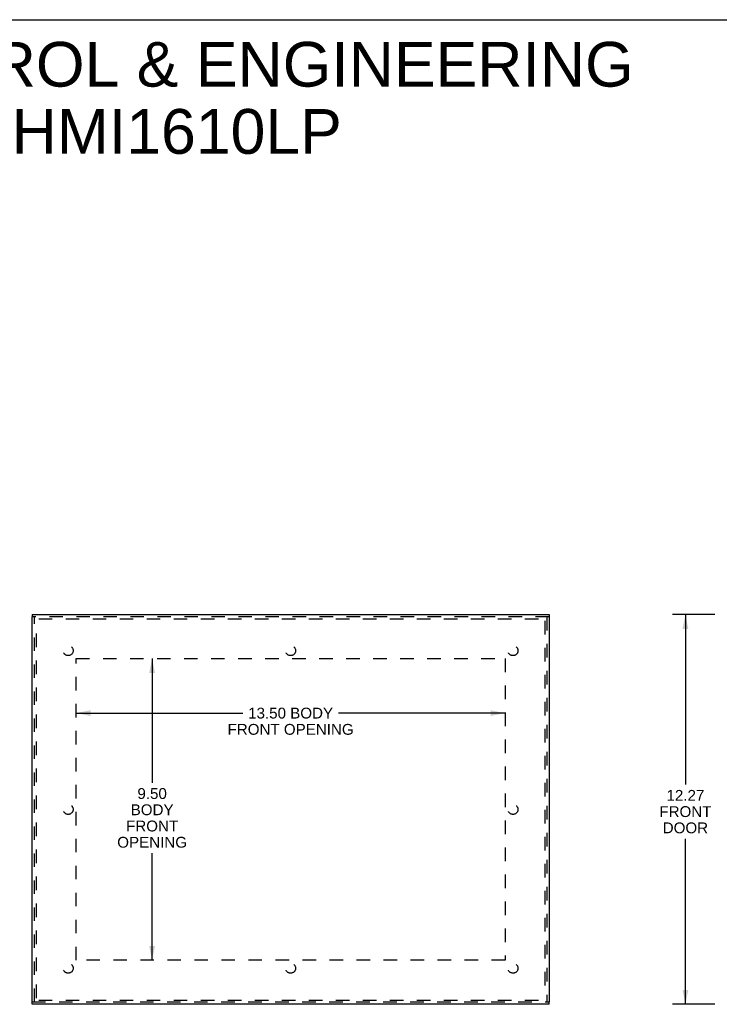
# Model space of a CAD drawing. Header units: inches. Extents: x 0 to 77.3, y 0 to 50.
# Tile 13 of 49: x 17 to 39, y 19 to 50. Entities that reach past the tile are written whole.
import ezdxf

# ---------------------------------------------------------------- set-up
doc = ezdxf.new("R2010")
doc.units = ezdxf.units.IN
doc.header["$LTSCALE"] = 4.25
doc.header["$MEASUREMENT"] = 0
doc.linetypes.add('HIDDEN', pattern=[0.2, 0.1, -0.1])
doc.layers.get('0').update_dxf_attribs({"linetype": 'CONTINUOUS'})
for name, color, linetype in [('DEFAULT_2', 8, 'HIDDEN'), ('DIMENSIONS', 7, 'CONTINUOUS'), ('FRONT_COVER', 7, 'CONTINUOUS')]:
    doc.layers.add(name, color=color, linetype=linetype)
doc.styles.get("Standard").update_dxf_attribs({"font": 'arial.ttf'})
doc.dimstyles.new('DIMSTYLE_1', dxfattribs={"dimtxt": 0.340909, "dimasz": 0.454545, "dimexe": 0.09, "dimexo": 0.07, "dimgap": 0.0375, "dimtad": 0, "dimtih": 1, "dimtoh": 1, "dimzin": 4, "dimdsep": 46, "dimtxsty": 'Standard', "dimblk": '_FILLED', "dimblk1": '_FILLED', "dimblk2": '_FILLED', "dimcen": 0.09, "dimadec": 3, "dimazin": 1, "dimtfac": 1, "dimtdec": 3, "dimtofl": 0, "dimtmove": 0, "dimatfit": 3, "dimldrblk": '_FILLED', "dimfxl": 0, "dimtolj": 1, "dimtzin": 4, "dimarcsym": 0})

# ---------------------------------------------------------------- blocks, each defined once
blk = doc.blocks.new('_FILLED')
at = {"color": 0, "linetype": 'ByBlock'}
blk.add_solid([(0, 0), (-1, 0.2), (-1, -0.2)], dxfattribs=at)
blk = doc.blocks.new('*D6')
at = {"layer": 'DIMENSIONS', "color": 2, "linetype": 'Continuous'}
for p, q in [((18.8, 28.168), (24.044, 28.168)), ((32.3, 28.168), (27.055, 28.168))]:
    blk.add_line(p, q, dxfattribs=at)
at = {"layer": 'DIMENSIONS', "color": 2, "linetype": 'Continuous', "xscale": 0.4545454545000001, "yscale": 0.4545454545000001, "zscale": 0.4545454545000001, "rotation": 180}
blk.add_blockref('_FILLED', (18.8, 28.168), dxfattribs=at)
at = {"layer": 'DIMENSIONS', "color": 2, "linetype": 'Continuous', "xscale": 0.4545454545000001, "yscale": 0.4545454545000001, "zscale": 0.4545454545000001}
blk.add_blockref('_FILLED', (32.3, 28.168), dxfattribs=at)
at = {"layer": 'DIMENSIONS', "color": 2, "linetype": 'Continuous', "insert": (25.55, 28.338), "char_height": 0.34091, "width": 3.96164, "attachment_point": 2, "line_spacing_factor": 0.9}
blk.add_mtext('13.50 BODY\\PFRONT OPENING', dxfattribs=at)
blk = doc.blocks.new('*D7')
at = {"layer": 'DIMENSIONS', "color": 2, "linetype": 'Continuous'}
for p, q in [((21.192, 29.884), (21.192, 25.976)), ((21.192, 20.384), (21.192, 23.76))]:
    blk.add_line(p, q, dxfattribs=at)
at = {"layer": 'DIMENSIONS', "color": 2, "linetype": 'Continuous', "xscale": 0.4545454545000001, "yscale": 0.4545454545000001, "zscale": 0.4545454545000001}
for p, rotation in [((21.192, 29.884), 90), ((21.192, 20.384), 270)]:
    blk.add_blockref('_FILLED', p, dxfattribs=dict(at, rotation=rotation))
at = {"layer": 'DIMENSIONS', "color": 2, "linetype": 'Continuous', "insert": (21.192, 25.806), "char_height": 0.3409, "width": 2.19246, "attachment_point": 2, "line_spacing_factor": 0.9}
blk.add_mtext('9.50\\PBODY\\PFRONT\\POPENING', dxfattribs=at)
blk = doc.blocks.new('*D8')
at = {"layer": 'DIMENSIONS', "color": 2, "linetype": 'Continuous'}
for p, q in [((38.906, 31.269), (37.566, 31.269)), ((37.975, 31.269), (37.975, 25.919)), ((37.975, 18.999), (37.975, 24.214)), ((38.906, 18.999), (37.566, 18.999))]:
    blk.add_line(p, q, dxfattribs=at)
at = {"layer": 'DIMENSIONS', "color": 2, "linetype": 'Continuous', "xscale": 0.4545454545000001, "yscale": 0.4545454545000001, "zscale": 0.4545454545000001}
for p, rotation in [((37.975, 31.269), 90), ((37.975, 18.999), 270)]:
    blk.add_blockref('_FILLED', p, dxfattribs=dict(at, rotation=rotation))
at = {"layer": 'DIMENSIONS', "color": 2, "linetype": 'Continuous', "insert": (37.975, 25.748), "char_height": 0.3409, "width": 1.63738, "attachment_point": 2, "line_spacing_factor": 0.9}
blk.add_mtext('12.27\\PFRONT\\PDOOR', dxfattribs=at)

msp = doc.modelspace()

# ---------------------------------------------------------------- linework, layer by layer
at = {"color": 7, "linetype": 'Continuous'}
msp.add_line((0, 50), (77.272727, 50), dxfattribs=at)
at = {"layer": 'DEFAULT_2', "color": 8, "linetype": 'HIDDEN'}
for p, q in [((17.54973, 19.197092), (17.54973, 31.071092)), ((17.62473, 31.134092), (33.47473, 31.134092)), ((33.54973, 31.071092), (33.54973, 19.197092)), ((18.79973, 20.384092), (18.79973, 29.884092)), ((18.79973, 29.884092), (32.29973, 29.884092)), ((32.29973, 29.884092), (32.29973, 20.384092)), ((32.29973, 20.384092), (18.79973, 20.384092)), ((17.62473, 19.134092), (33.47473, 19.134092))]:
    msp.add_line(p, q, dxfattribs=at)
for centre in [(18.54973, 30.134092), (25.54973, 30.134092), (32.54973, 30.134092), (18.54973, 25.134092), (32.54973, 25.134092), (18.54973, 20.134092), (25.54973, 20.134092), (32.54973, 20.134092)]:
    msp.add_circle(centre, 0.15625, dxfattribs=at)
at = {"layer": 'FRONT_COVER', "color": 7, "linetype": 'Continuous'}
for p, q in [((17.41473, 31.269092), (17.41473, 31.194092)), ((33.68473, 31.269092), (33.68473, 31.194092)), ((17.41473, 18.999092), (17.41473, 19.074092)), ((33.68473, 18.999092), (33.68473, 19.074092))]:
    msp.add_line(p, q, dxfattribs=at)
at = {"layer": 'FRONT_COVER', "color": 3, "linetype": 'Continuous'}
for p, q in [((17.41473, 31.269092), (33.68473, 31.269092)), ((17.41473, 19.074092), (17.41473, 31.194092)), ((33.68473, 31.194092), (33.68473, 19.074092)), ((33.68473, 18.999092), (17.41473, 18.999092))]:
    msp.add_line(p, q, dxfattribs=at)
at = {"layer": 'FRONT_COVER', "color": 8, "linetype": 'HIDDEN'}
for p, q in [((33.68473, 31.194092), (17.41473, 31.194092)), ((17.48973, 19.074092), (17.48973, 31.194092)), ((33.60973, 31.194092), (33.60973, 19.074092)), ((17.41473, 19.074092), (33.68473, 19.074092))]:
    msp.add_line(p, q, dxfattribs=at)

# ---------------------------------------------------------------- texts
at = {"layer": 'DIMENSIONS', "color": 2, "linetype": 'Continuous', "insert": (18.520637, 49.300846), "char_height": 1.40909091, "width": 35.5887124, "attachment_point": 2, "line_spacing_factor": 0.9}
msp.add_mtext('SAGINAW CONTROL & ENGINEERING\\PSCE-12HMI1610LP', dxfattribs=at)

# ---------------------------------------------------------------- dimensions: what is measured, and where the dimension line sits
at = {"layer": 'DIMENSIONS', "color": 2, "linetype": 'Continuous'}
for base, p1, p2, text, picture, middle in [((37.974859, 18.999092), (38.97608, 31.269092), (38.97608, 18.999092), '<>\\PFRONT\\PDOOR', '*D8', (37.974859, 25.066273)), ((21.19234, 20.384092), (18.79973, 29.884092), (18.79973, 20.384092), '<>\\PBODY\\PFRONT\\POPENING', '*D7', (21.19234, 24.868253))]:
    dim = msp.add_linear_dim(base=base, p1=p1, p2=p2, angle=270, text=text, dimstyle='DIMSTYLE_1', dxfattribs=at)
    dim.commit()
    dim.dimension.update_dxf_attribs({"geometry": picture, "text_midpoint": middle, "dimtype": 160})
dim = msp.add_linear_dim(base=(32.29973, 28.167722), p1=(18.79973, 29.884092), p2=(32.29973, 29.884092), text='<> BODY\\PFRONT OPENING', dimstyle='DIMSTYLE_1', dxfattribs=at)
dim.commit()
dim.dimension.update_dxf_attribs({"geometry": '*D6', "text_midpoint": (25.54973, 27.91204), "dimtype": 160})

doc.saveas('drawing.dxf')
